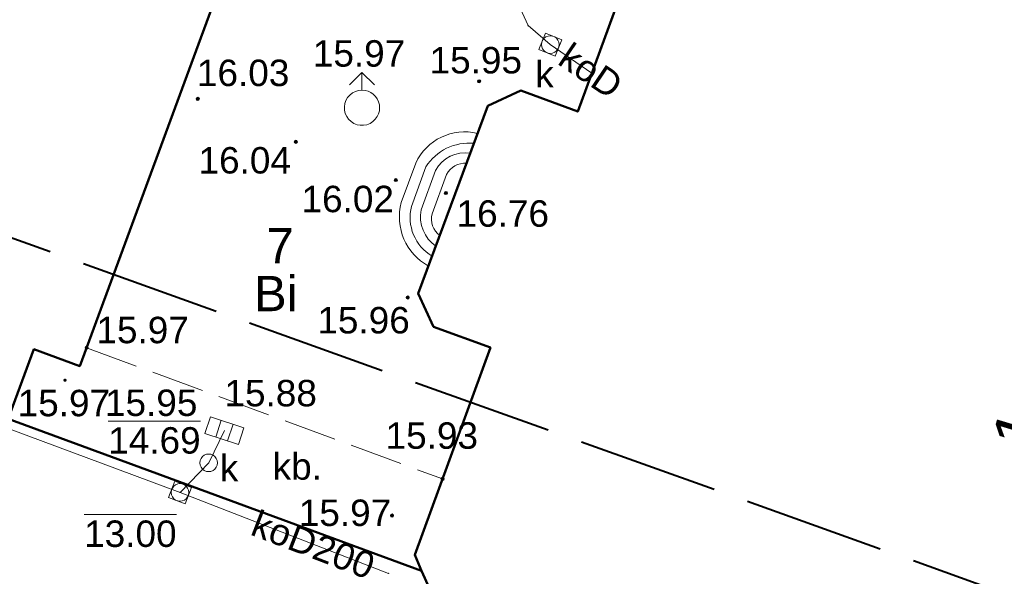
# Model space of a CAD drawing. Extents: x 5470850 to 5471103, y 5921888 to 5922012.
# Tile 22 of 44: x 5470975 to 5471003, y 5921924 to 5921940. Entities that reach past the tile are written whole.
import ezdxf
from ezdxf.enums import TextEntityAlignment as Align

# ---------------------------------------------------------------- set-up
doc = ezdxf.new("R2010")
doc.units = 0
doc.header["$PDSIZE"] = 0.75
for name, pattern in [('L_0_06', [2, 1.5, -0.5]), ('PRZER1-1', [2, 1, -1]), ('PRZER3-1', [4, 3, -1]), ('PRZER4-1', [5, 4, -1])]:
    doc.linetypes.add(name, pattern=pattern)
doc.layers.get('0').update_dxf_attribs({"linetype": 'CONTINUOUS', "lineweight": 13})
for name, color, linetype, lineweight in [('GEPADR_O', 236, 'CONTINUOUS', 18), ('GESBLO', 7, 'CONTINUOUS', 18), ('GESBZO', 7, 'CONTINUOUS', 50), ('GESDZI_O', 7, 'CONTINUOUS', 18), ('GESSCH', 7, 'CONTINUOUS', 18), ('GESUZY_O', 96, 'PRZER1-1', 18), ('GSPPRB', 7, 'CONTINUOUS', 20), ('GSPWPS', 7, 'CONTINUOUS', 13), ('GSPWPS_O', 7, 'CONTINUOUS', 13), ('GSSKOA', 7, 'PRZER3-1', 18), ('GULKPR', 36, 'CONTINUOUS', 18), ('GULKPR_O', 36, 'CONTINUOUS', 18), ('GUPIWZ', 7, 'CONTINUOUS', 18), ('GUPIWZ_O', 7, 'CONTINUOUS', 18), ('GUPKKS', 36, 'CONTINUOUS', 18), ('GUPKSD', 36, 'CONTINUOUS', 18), ('GUPPRZ', 7, 'CONTINUOUS', 18), ('GUPPRZ_O', 7, 'CONTINUOUS', 18), ('GUPWDT', 5, 'CONTINUOUS', 18), ('OT_Rzedna', 7, 'CONTINUOUS', 18), ('OTKU_O', 7, 'CONTINUOUS', 18), ('pomiar', 7, 'CONTINUOUS', 18), ('wysokosci', 7, 'CONTINUOUS', 18), ('zakres', 150, 'PRZER4-1', 50)]:
    doc.layers.add(name, color=color, linetype=linetype, lineweight=lineweight)
doc.styles.add('Arial', font='arial.ttf')
doc.styles.add('GEO-INFO', font='arial.ttf')

# ---------------------------------------------------------------- blocks, each defined once
blk = doc.blocks.new('POINT')
at = {"color": 0}
blk.add_point((0, 0), dxfattribs=at)
blk = doc.blocks.new('SUUS02')
at = {"color": 0}
for points in [[(-0.707107, 1.292893), (0, 2), (0.707107, 1.292893)], [(0, 1), (0, 2)]]:
    blk.add_lwpolyline(points, dxfattribs=at)
blk.add_lwpolyline([(0, 1), (0.173648, 0.984808), (0.34202, 0.939693), (0.5, 0.866025), (0.642788, 0.766044), (0.766044, 0.642788), (0.866025, 0.5), (0.939693, 0.34202), (0.984808, 0.173648), (1, 0), (0.984808, -0.173648), (0.939693, -0.34202), (0.866025, -0.5), (0.75575, -0.654861), (0.618159, -0.786053), (0.458227, -0.888835), (0.281733, -0.959493), (0.095056, -0.995472), (-0.095056, -0.995472), (-0.281733, -0.959493), (-0.458227, -0.888835), (-0.618159, -0.786053), (-0.75575, -0.654861), (-0.866025, -0.5), (-0.945001, -0.327068), (-0.989821, -0.142315), (-0.998867, 0.047582), (-0.971812, 0.235759), (-0.909632, 0.415415), (-0.814576, 0.580057), (-0.690079, 0.723734), (-0.540641, 0.841254), (-0.371662, 0.928368), (-0.189251, 0.981929)], close=True, dxfattribs=at)
blk = doc.blocks.new('SUUS05')
at = {"color": 0}
blk.add_lwpolyline([(0.5, -0.25), (-0.5, -0.25), (-0.5, 0.25), (0.5, 0.25)], close=True, dxfattribs=at)
for points in [[(-0.175, -0.25), (-0.175, 0.25)], [(0.175, -0.25), (0.175, 0.25)]]:
    blk.add_lwpolyline(points, dxfattribs=at)
blk = doc.blocks.new('OKRAG_PELNY')
at = {"color": 0}
blk.add_lwpolyline([(0, 0.5), (0.12941, 0.482963), (0.25, 0.433013), (0.353553, 0.353553), (0.433013, 0.25), (0.482963, 0.12941), (0.5, 0), (0.482963, -0.12941), (0.433013, -0.25), (0.353553, -0.353553), (0.25, -0.433013), (0.12941, -0.482963), (0, -0.5), (-0.12941, -0.482963), (-0.25, -0.433013), (-0.353553, -0.353553), (-0.433013, -0.25), (-0.482963, -0.12941), (-0.5, 0), (-0.482963, 0.12941), (-0.433013, 0.25), (-0.353553, 0.353553), (-0.25, 0.433013), (-0.12941, 0.482963)], close=True, dxfattribs=at)
blk = doc.blocks.new('KWADRAT_NIEPRZEZR')
at = {"color": 0}
blk.add_lwpolyline([(-0.5, -0.5), (0.5, -0.5), (0.5, 0.5), (-0.5, 0.5)], close=True, dxfattribs=at)
blk = doc.blocks.new('KOLO')
blk.add_hatch(color=0).paths.add_polyline_path([(-0.5, 0), (-0.482963, -0.12941), (-0.433013, -0.25), (-0.353553, -0.353553), (-0.25, -0.433013), (-0.12941, -0.482963), (0, -0.5), (0.12941, -0.482963), (0.25, -0.433013), (0.353553, -0.353553), (0.433013, -0.25), (0.482963, -0.12941), (0.5, 0), (0.482963, 0.12941), (0.433013, 0.25), (0.353553, 0.353553), (0.25, 0.433013), (0.12941, 0.482963), (0, 0.5), (-0.12941, 0.482963), (-0.25, 0.433013), (-0.353553, 0.353553), (-0.433013, 0.25), (-0.482963, 0.12941)])
blk = doc.blocks.new('OTRS')
at = {"linetype": 'Continuous', "lineweight": 13}
blk.add_hatch(color=0, dxfattribs=at).paths.add_polyline_path([(0, -0.091, 1), (0, 0.091, 1)])
at = {"color": 0, "linetype": 'Continuous', "lineweight": 13}
blk.add_circle((0, 0), 0.0906, dxfattribs=at)

msp = doc.modelspace()

# ---------------------------------------------------------------- linework, layer by layer
msp.add_point((5470986.826, 5921936.377))
at = {"layer": 'GESBLO', "color": 7, "linetype": 'Continuous', "lineweight": 18, "elevation": 10.18}
msp.add_lwpolyline([(5470986.245, 5921924.126), (5470986.024, 5921924.63), (5470985.832, 5921925.079), (5470987.978, 5921930.96), (5470986.365, 5921931.551), (5470985.929, 5921932.492), (5470987.899, 5921937.81), (5470988.836, 5921938.244), (5470990.455, 5921937.65), (5470992.605, 5921943.521), (5470993.55, 5921943.957), (5470997.921, 5921942.337), (5470999.972, 5921947.876), (5470992.753, 5921950.53), (5470992.326, 5921951.458), (5470992.763, 5921952.663), (5470984.186, 5921955.819), (5470980.62, 5921946.124), (5470981.932, 5921945.652), (5470976.327, 5921930.433), (5470975.026, 5921930.91), (5470974.3, 5921928.939), (5470970.279, 5921920.211)], dxfattribs=at)
at = {"layer": 'GESBZO', "color": 1, "linetype": 'Continuous', "lineweight": 50, "elevation": 10.18}
msp.add_lwpolyline([(5470986.245, 5921924.126), (5470986.024, 5921924.63), (5470985.832, 5921925.079), (5470987.978, 5921930.96), (5470986.365, 5921931.551), (5470985.929, 5921932.492), (5470987.899, 5921937.81), (5470988.836, 5921938.244), (5470990.455, 5921937.65), (5470992.605, 5921943.521), (5470993.55, 5921943.957), (5470997.921, 5921942.337), (5470999.972, 5921947.876), (5470992.753, 5921950.53), (5470992.326, 5921951.458), (5470992.763, 5921952.663), (5470984.186, 5921955.819), (5470980.62, 5921946.124), (5470981.932, 5921945.652), (5470976.327, 5921930.433), (5470975.026, 5921930.91), (5470974.3, 5921928.939), (5470970.279, 5921920.211)], dxfattribs=at)
msp.add_lwpolyline([(5470989.947, 5921922.288), (5470986.245, 5921924.126), (5470986.024, 5921924.63), (5470985.832, 5921925.079), (5470986.024, 5921924.63), (5470974.3, 5921928.939), (5470970.279, 5921920.211), (5470987.177, 5921915.24), (5470987.823, 5921916.628)], close=True, dxfattribs=at)
at = {"layer": 'GESSCH', "linetype": 'Continuous', "lineweight": 18, "flags": 128}
for points in [[(5470985.857, 5921936.19), (5470985.447, 5921935.07)], [(5470986.148, 5921936.083), (5470985.738, 5921934.963)], [(5470986.42, 5921935.983), (5470986.01, 5921934.863)]]:
    msp.add_lwpolyline(points, dxfattribs=at)
at = {"layer": 'GESSCH', "color": 7, "linetype": 'Continuous', "lineweight": 18, "flags": 128}
msp.add_lwpolyline([(5470986.32, 5921934.755), (5470986.733, 5921935.867)], dxfattribs=at)
at = {"layer": 'GESSCH', "color": 7, "linetype": 'Continuous', "lineweight": 18}
for centre, radius, start, end in [((5470987.246, 5921935.545), 1.531, 76.1628, 155.0978), ((5470987.37, 5921935.312), 1.445, 84.5336, 147.7419), ((5470987.257, 5921935.528), 0.953, 81.1414, 151.4263), ((5470987.269, 5921935.58), 0.609, 87.1634, 151.8503), ((5470986.983, 5921934.662), 1.589, 165.1201, 241.2474), ((5470986.976, 5921934.647), 1.278, 165.6972, 239.2375), ((5470987.023, 5921934.672), 1.031, 169.2879, 234.6406), ((5470986.877, 5921934.608), 0.576, 165.2749, 234.3115)]:
    msp.add_arc(centre, radius, start, end, dxfattribs=at)
at = {"layer": 'GSPPRB', "color": 7, "linetype": 'Continuous', "lineweight": 20}
for p in [(5470989.045, 5921940.088, 10.28), (5470990.7, 5921938.85, 10.28), (5470985.089, 5921924.554, 10.28)]:
    msp.add_point(p, dxfattribs=at)
at = {"layer": 'GSSKOA', "color": 7, "linetype": 'PRZER3-1', "lineweight": 18, "ltscale": 0.5, "elevation": 10.18}
msp.add_lwpolyline([(5470981.932, 5921945.652), (5470976.327, 5921930.433), (5470975.026, 5921930.91), (5470975.026, 5921930.91), (5470975.026, 5921930.91), (5470974.3, 5921928.939), (5470986.024, 5921924.63), (5470985.832, 5921925.079), (5470987.978, 5921930.96), (5470986.365, 5921931.551), (5470985.929, 5921932.492), (5470985.929, 5921932.492), (5470985.929, 5921932.492), (5470985.929, 5921932.492), (5470987.899, 5921937.81), (5470987.899, 5921937.81), (5470987.899, 5921937.81), (5470987.899, 5921937.81), (5470988.836, 5921938.244), (5470990.455, 5921937.65), (5470992.605, 5921943.521)], dxfattribs=at)
at = {"layer": 'GULKPR', "color": 36, "linetype": 'Continuous', "lineweight": 18, "elevation": 10.14}
for points in [[(5470986.286, 5921946.084), (5470989.045, 5921940.088), (5470989.674, 5921939.551)], [(5470989.674, 5921939.551), (5470990.856, 5921938.743)], [(5470979.171, 5921926.851), (5470958.211, 5921934.644)], [(5470979.171, 5921926.851), (5470979.985, 5921927.691), (5470980.432, 5921928.604)], [(5470979.171, 5921926.851), (5470985.089, 5921924.554)]]:
    msp.add_lwpolyline(points, dxfattribs=at)
at = {"layer": 'GUPPRZ_O', "color": 36, "linetype": 'Continuous', "lineweight": 9, "elevation": 21.6, "flags": 128}
for points in [[(5470977.135, 5921928.875), (5470979.755, 5921928.875)], [(5470976.452, 5921926.228), (5470979.073, 5921926.228)]]:
    msp.add_lwpolyline(points, dxfattribs=at)
at = {"layer": 'OT_Rzedna', "color": 7}
for p in [(5470987.654, 5921938.509), (5470982.456, 5921936.795), (5470985.186, 5921926.196)]:
    msp.add_point(p, dxfattribs=at)
at = {"layer": 'pomiar', "linetype": 'L_0_06', "lineweight": 13, "flags": 128}
msp.add_lwpolyline([(5470976.522, 5921930.951), (5470986.618, 5921927.235)], dxfattribs=at)
at = {"layer": 'pomiar', "linetype": 'Continuous', "lineweight": 18, "flags": 128}
msp.add_lwpolyline([(5470980.432, 5921928.604), (5470979.985, 5921927.691), (5470979.171, 5921926.851)], dxfattribs=at)
at = {"layer": 'zakres', "linetype": 'PRZER4-1', "lineweight": 40, "elevation": 10.04}
msp.add_lwpolyline([(5471026.597, 5921953.144), (5470970.303, 5921973.411), (5470957.604, 5921940.081), (5471014.462, 5921919.732)], close=True, dxfattribs=at)

# ---------------------------------------------------------------- block references
at = {"layer": 'GSPWPS', "color": 7, "lineweight": 13, "xscale": 0.09, "yscale": 0.09}
msp.add_blockref('KOLO', (5470975.909, 5921930.034, 10.08), dxfattribs=at)
at = {"layer": 'GUPIWZ', "color": 7, "lineweight": 18, "xscale": 0.5, "yscale": 0.5}
for p, rotation in [((5470989.674, 5921939.551, 10.18), 337.7145663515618), ((5470979.171, 5921926.851, 10.18), 248.7855665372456)]:
    msp.add_blockref('KWADRAT_NIEPRZEZR', p, dxfattribs=dict(at, rotation=rotation))
at = {"layer": 'GUPKKS', "color": 36, "lineweight": 18, "rotation": 341.9060417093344}
msp.add_blockref('SUUS05', (5470980.432, 5921928.604), dxfattribs=at)
at = {"layer": 'GUPKSD', "color": 36, "lineweight": 18, "xscale": 0.5, "yscale": 0.5}
for p in [(5470989.674, 5921939.551, 10.16), (5470979.985, 5921927.691, 10.16), (5470979.171, 5921926.851, 10.16)]:
    msp.add_blockref('OKRAG_PELNY', p, dxfattribs=at)
at = {"layer": 'GUPPRZ', "color": 36, "lineweight": 18}
for p in [(5470989.674, 5921939.551, 10.16), (5470979.171, 5921926.851, 10.16)]:
    msp.add_blockref('POINT', p, dxfattribs=at)
at = {"layer": 'GUPWDT', "color": 5, "lineweight": 18, "xscale": 0.5, "yscale": 0.5}
msp.add_blockref('SUUS02', (5470984.333, 5921937.758, 10.16), dxfattribs=at)
at = {"layer": 'OT_Rzedna', "color": 7, "linetype": 'Continuous', "xscale": 0.5, "yscale": 0.5, "zscale": 0.5}
for p in [(5470987.654, 5921938.509), (5470979.675, 5921938.009), (5470982.456, 5921936.795), (5470985.293, 5921935.71), (5470986.713, 5921935.34), (5470976.522, 5921930.951), (5470986.618, 5921927.235), (5470985.186, 5921926.196)]:
    msp.add_blockref('OTRS', p, dxfattribs=at)
at = {"layer": 'OT_Rzedna', "linetype": 'Continuous', "xscale": 0.5, "yscale": 0.5, "zscale": 0.5}
msp.add_blockref('OTRS', (5470985.63, 5921932.379), dxfattribs=at)

# ---------------------------------------------------------------- texts
at = {"layer": 'GEPADR_O', "color": 236, "linetype": 'Continuous', "lineweight": 0, "style": 'GEO-INFO'}
msp.add_text('1', height=1.25, rotation=73.3, dxfattribs=at).set_placement((5471002.177, 5921928.351, 10.8), align=Align.TOP_LEFT)
at = {"layer": 'GESDZI_O', "color": 7, "linetype": 'Continuous', "lineweight": 0, "style": 'GEO-INFO'}
msp.add_text('7', height=1, dxfattribs=at).set_placement((5470982.008, 5921933.845, 10.8), align=Align.MIDDLE_CENTER)
at = {"layer": 'GESUZY_O', "color": 96, "linetype": 'Continuous', "lineweight": 0, "style": 'GEO-INFO'}
msp.add_text('Bi', height=1, dxfattribs=at).set_placement((5470981.888, 5921932.49, 10.8), align=Align.MIDDLE_CENTER)
at = {"layer": 'GSPWPS_O', "color": 7, "linetype": 'Continuous', "lineweight": 0, "style": 'GEO-INFO'}
msp.add_text('15.97', height=0.75, dxfattribs=at).set_placement((5470974.566, 5921929.011, 10.8))
at = {"layer": 'GULKPR_O', "color": 36, "linetype": 'Continuous', "lineweight": 0, "style": 'GEO-INFO'}
for s, rotation, p in [('koD', 325.8843, (5470990.834, 5921938.818, 10.8)), ('koD200', 339.0276, (5470982.956, 5921925.383, 10.8))]:
    msp.add_text(s, height=0.75, rotation=rotation, dxfattribs=at).set_placement(p, align=Align.MIDDLE)
at = {"layer": 'GUPIWZ_O', "color": 7, "linetype": 'Continuous', "lineweight": 0, "style": 'GEO-INFO'}
for p in [(5470989.772, 5921938.335, 10.8), (5470980.823, 5921927.17, 10.8)]:
    msp.add_text('k', height=0.75, dxfattribs=at).set_placement(p, align=Align.RIGHT)
at = {"layer": 'GUPPRZ_O', "color": 5, "linetype": 'Continuous', "lineweight": 0, "style": 'GEO-INFO'}
msp.add_text('15.97', height=0.75, dxfattribs=at).set_placement((5470982.938, 5921939.299, 10.8), align=Align.MIDDLE_LEFT)
at = {"layer": 'GUPPRZ_O', "color": 36, "linetype": 'Continuous', "lineweight": 0, "style": 'GEO-INFO'}
for s, p in [('15.88', (5470980.432, 5921929.667, 10.8)), ('15.95', (5470977.043, 5921929.394, 10.8))]:
    msp.add_text(s, height=0.75, dxfattribs=at).set_placement(p, align=Align.MIDDLE_LEFT)
for s, p in [('14.69', (5470977.135, 5921927.952, 10.8)), ('13.00', (5470976.452, 5921925.306, 10.8))]:
    msp.add_text(s, height=0.75, dxfattribs=at).set_placement(p)
at = {"layer": 'OTKU_O', "color": 7, "linetype": 'Continuous', "lineweight": 0, "style": 'Arial'}
msp.add_text('kb.', height=0.75, dxfattribs=at).set_placement((5470982.498, 5921927.213, 10.8), align=Align.CENTER)
at = {"layer": 'wysokosci', "color": 7, "style": 'GEO-INFO'}
for s, p in [('15.95', (5470986.25, 5921939.481)), ('16.03', (5470979.651, 5921939.123)), ('16.04', (5470979.696, 5921936.644)), ('16.02', (5470982.618, 5921935.547)), ('16.76', (5470987.015, 5921935.135)), ('15.96', (5470983.067, 5921932.109)), ('15.97', (5470976.8, 5921931.832)), ('15.93', (5470985.002, 5921928.839)), ('15.97', (5470982.54, 5921926.65))]:
    msp.add_text(s, height=0.75, dxfattribs=at).set_placement(p, align=Align.TOP_LEFT)

doc.saveas('drawing.dxf')
